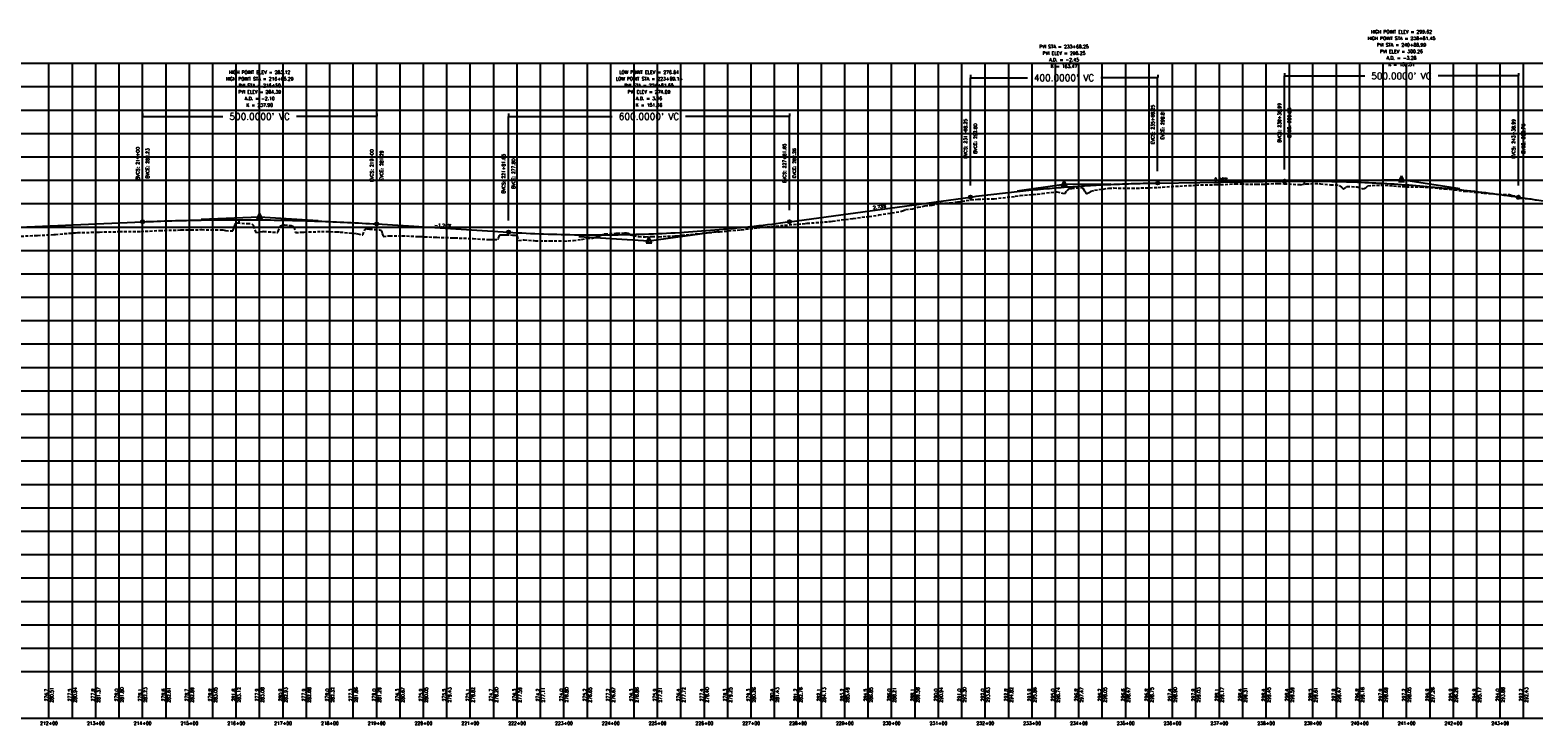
# Model space of a CAD drawing. Extents: x 114466 to 237039, y 16086 to 93345.
# Tile 36 of 81: x 158536 to 161749, y 43038 to 44524. Entities that reach past the tile are written whole.
import ezdxf
from ezdxf.enums import TextEntityAlignment as Align

# ---------------------------------------------------------------- set-up
doc = ezdxf.new("R2010")
doc.units = 0
doc.header["$LTSCALE"] = 50
doc.header["$MEASUREMENT"] = 0
doc.linetypes.add('HIDDEN_050%', pattern=[0.1875, 0.125, -0.0625])
doc.layers.get('0').update_dxf_attribs({"color": 1})
doc.layers.add('_CAB-PROF-TXT', color=31, linetype='HIDDEN_050%', plot=False)
for name, color, linetype in [('STERLING-02-PBASE', 101, 'Continuous'), ('STERLING-02-PEGCT', 101, 'Continuous'), ('STERLING-02-PFGC', 4, 'Continuous'), ('STERLING-02-PFGCT', 3, 'Continuous'), ('STERLING-02-PGRID', 251, 'Continuous')]:
    doc.layers.add(name, color=color, linetype=linetype)
doc.styles.add('L140', font='ROMANSM.shx', dxfattribs={"height": 14})
doc.dimstyles.get("Standard").update_dxf_attribs({"dimtxt": 0.18, "dimasz": 0.18, "dimexe": 0.18, "dimexo": 0.0625, "dimgap": 0.09, "dimtad": 0, "dimtih": 1, "dimtoh": 1, "dimdec": 4, "dimzin": 0, "dimdsep": 46, "dimtxsty": 'Standard', "dimcen": 0.09, "dimadec": 0, "dimazin": 0, "dimtfac": 1, "dimtdec": 4, "dimtofl": 0, "dimtmove": 0, "dimatfit": 3, "dimfxl": 1, "dimtolj": 1, "dimtzin": 0, "dimarcsym": 0})

# ---------------------------------------------------------------- blocks, each defined once
blk = doc.blocks.new('pvi2')
for p, q in [((0, 0.1), (-0.075, -0.05)), ((0.075, -0.05), (0, 0.1)), ((-0.075, -0.05), (0.075, -0.05))]:
    blk.add_line(p, q)
blk.add_circle((0, 0), 0.0125)
at = {"flags": 1}
for tag, p in [('K', (0, -0.005)), ('LENGTH', (0, -0.033))]:
    blk.add_attdef(tag, text='', height=0.01, dxfattribs=at).set_placement(p, align=Align.CENTER)
blk = doc.blocks.new('*D37')
at = {"layer": 'Defpoints', "color": 0}
for p in [(158776.8, 44338.8), (159276.8, 44338.8), (159276.8, 44338.8)]:
    blk.add_point(p, dxfattribs=at)
at = {"layer": 'STERLING-02-PFGCT', "color": 0, "lineweight": -2}
for p, q in [((158776.8, 44345), (158776.8, 44339.5)), ((158777.5, 44338.8), (158948.5, 44338.8)), ((159276.1, 44338.8), (159105.2, 44338.8)), ((159276.8, 44345), (159276.8, 44339.5))]:
    blk.add_line(p, q, dxfattribs=at)
at = {"layer": 'STERLING-02-PFGCT', "color": 0}
for points in [[(158777.5, 44338.9), (158777.5, 44338.7), (158776.8, 44338.8)], [(159276.1, 44338.9), (159276.1, 44338.7), (159276.8, 44338.8)]]:
    blk.add_solid(points, dxfattribs=at)
at = {"layer": 'STERLING-02-PFGCT', "color": 0, "insert": (159026.8, 44338.8), "char_height": 14, "attachment_point": 5, "style": 'L140'}
blk.add_mtext("\\A1;500.0000' VC", dxfattribs=at)
blk = doc.blocks.new('*D38')
at = {"layer": 'Defpoints', "color": 0}
for p in [(159558.5, 44338.9), (160158.5, 44338.9), (160158.5, 44338.9)]:
    blk.add_point(p, dxfattribs=at)
at = {"layer": 'STERLING-02-PFGCT', "color": 0, "lineweight": -2}
for p, q in [((159558.5, 44345.2), (159558.5, 44339.6)), ((159559.2, 44338.9), (159780.1, 44338.9)), ((160157.8, 44338.9), (159936.8, 44338.9)), ((160158.5, 44345.2), (160158.5, 44339.6))]:
    blk.add_line(p, q, dxfattribs=at)
at = {"layer": 'STERLING-02-PFGCT', "color": 0}
for points in [[(159559.2, 44339), (159559.2, 44338.8), (159558.5, 44338.9)], [(160157.8, 44339), (160157.8, 44338.8), (160158.5, 44338.9)]]:
    blk.add_solid(points, dxfattribs=at)
at = {"layer": 'STERLING-02-PFGCT', "color": 0, "insert": (159858.5, 44338.9), "char_height": 14, "attachment_point": 5, "style": 'L140'}
blk.add_mtext("\\A1;600.0000' VC", dxfattribs=at)
blk = doc.blocks.new('*D39')
at = {"layer": 'Defpoints', "color": 0}
for p in [(160545.1, 44421.6), (160945.1, 44421.6), (160945.1, 44421.6)]:
    blk.add_point(p, dxfattribs=at)
at = {"layer": 'STERLING-02-PFGCT', "color": 0, "lineweight": -2}
for p, q in [((160545.1, 44427.9), (160545.1, 44422.4)), ((160945.1, 44427.9), (160945.1, 44422.4)), ((160545.8, 44421.6), (160666.7, 44421.6)), ((160944.3, 44421.6), (160823.4, 44421.6))]:
    blk.add_line(p, q, dxfattribs=at)
at = {"layer": 'STERLING-02-PFGCT', "color": 0}
for points in [[(160545.8, 44421.8), (160545.8, 44421.5), (160545.1, 44421.6)], [(160944.3, 44421.8), (160944.3, 44421.5), (160945.1, 44421.6)]]:
    blk.add_solid(points, dxfattribs=at)
at = {"layer": 'STERLING-02-PFGCT', "color": 0, "insert": (160745.1, 44421.6), "char_height": 14, "attachment_point": 5, "style": 'L140'}
blk.add_mtext("\\A1;400.0000' VC", dxfattribs=at)
blk = doc.blocks.new('*D40')
at = {"layer": 'Defpoints', "color": 0}
for p in [(161215.8, 44425.4), (161715.8, 44425.4), (161715.8, 44425.4)]:
    blk.add_point(p, dxfattribs=at)
at = {"layer": 'STERLING-02-PFGCT', "color": 0, "lineweight": -2}
for p, q in [((161215.8, 44431.7), (161215.8, 44426.1)), ((161715.8, 44431.7), (161715.8, 44426.1)), ((161216.5, 44425.4), (161387.4, 44425.4)), ((161715.1, 44425.4), (161544.2, 44425.4))]:
    blk.add_line(p, q, dxfattribs=at)
at = {"layer": 'STERLING-02-PFGCT', "color": 0}
for points in [[(161216.5, 44425.5), (161216.5, 44425.3), (161215.8, 44425.4)], [(161715.1, 44425.5), (161715.1, 44425.3), (161715.8, 44425.4)]]:
    blk.add_solid(points, dxfattribs=at)
at = {"layer": 'STERLING-02-PFGCT', "color": 0, "insert": (161465.8, 44425.4), "char_height": 14, "attachment_point": 5, "style": 'L140'}
blk.add_mtext("\\A1;500.0000' VC", dxfattribs=at)

msp = doc.modelspace()

# ---------------------------------------------------------------- linework, layer by layer
at = {"layer": '_CAB-PROF-TXT'}
msp.add_lwpolyline([(158507.61444, 44082.75675), (158551.05263, 44084.59386), (158552.5847, 44084.59723), (158587.45441, 44086.66481), (158590.52622, 44086.92149), (158633.41598, 44090.46473), (158637.94289, 44090.57772), (158681.2291, 44091.74926), (158684.95429, 44091.82522), (158726.58353, 44092.84794), (158727.63078, 44092.86094), (158772.93231, 44093.08318), (158773.07865, 44093.0841), (158813.26002, 44095.22075), (158813.79419, 44095.26677), (158858.2682, 44096.34342), (158859.2386, 44096.31851), (158880.20834, 44096.26456), (158901.85224, 44096.99829), (158902.92611, 44097.00021), (158922.7025, 44096.49017), (158945.43451, 44096.8318), (158946.07112, 44096.81059), (158948.09823, 44096.57826), (158954.26387, 44095.19064), (158969.57802, 44094.17653), (158970.37804, 44095.65626), (158972.99984, 44103.48276), (158973.95396, 44107.38442), (158974.46101, 44108.19725), (158974.712, 44108.47169), (158975.52387, 44109.87352), (158976.56336, 44110.28693), (158978.1054, 44111.32798), (158979.17228, 44111.30086), (159000.55127, 44110.10116), (159009.90273, 44109.67139), (159010.13018, 44109.44541), (159012.40406, 44107.43204), (159013.32936, 44105.67647), (159016.92487, 44094.35784), (159018.7761, 44090.76308), (159033.02524, 44092.94751), (159034.68181, 44093.43069), (159035.04835, 44093.35635), (159035.51768, 44093.34113), (159064.84711, 44091.15153), (159065.45127, 44091.41856), (159066.1925, 44092.74924), (159069.57871, 44102.8293), (159069.93777, 44103.15714), (159071.66423, 44104.98251), (159073.97337, 44106.1298), (159075.26098, 44107.04556), (159079.86343, 44106.94924), (159094.23115, 44105.56439), (159095.38925, 44105.36401), (159096.82384, 44105.3211), (159098.38003, 44103.607), (159100.05629, 44102.22421), (159103.49188, 44091.1742), (159117.32782, 44091.30023), (159121.26081, 44091.89086), (159121.45267, 44091.89682), (159122.04331, 44091.88189), (159158.62321, 44092.94946), (159191.20729, 44092.55655), (159198.84311, 44091.87833), (159233.92264, 44088.55577), (159236.51576, 44088.27788), (159245.95344, 44085.55786), (159247.38843, 44085.5677), (159251.54274, 44096.94412), (159253.53057, 44098.97005), (159253.73188, 44099.23687), (159254.51266, 44099.20032), (159256.55624, 44098.42777), (159261.7175, 44097.97498), (159272.04109, 44097.52341), (159282.21357, 44097.25883), (159282.90827, 44096.93209), (159286.88946, 44095.25836), (159286.92715, 44095.24287), (159288.73043, 44088.96437), (159290.60255, 44082.60641), (159290.76282, 44082.51055), (159302.24052, 44083.76276), (159304.56479, 44083.63801), (159331.27397, 44083.97521), (159364.72436, 44082.45638), (159369.43924, 44082.4569), (159400.26048, 44080.7816), (159405.37647, 44080.75263), (159438.93069, 44079.57654), (159443.80435, 44079.42981), (159480.87424, 44077.95865), (159483.08461, 44077.8485), (159517.7236, 44075.84473), (159517.87123, 44075.84228), (159536.29974, 44075.89177), (159536.38753, 44075.92227), (159537.26025, 44078.94044), (159538.90705, 44084.80866), (159538.99103, 44084.88095), (159540.34717, 44085.65989), (159546.52566, 44086.17158), (159553.49057, 44085.89144), (159566.64161, 44085.45588), (159572.48776, 44085.28721), (159575.17787, 44084.72063), (159577.09479, 44083.85622), (159579.60869, 44074.17781), (159579.65097, 44074.08886), (159591.30468, 44075.29529), (159591.75979, 44075.01909), (159612.14985, 44073.4785), (159615.755, 44073.41063), (159646.78236, 44073.38977), (159655.70199, 44073.27467), (159677.79943, 44072.7255), (159685.49079, 44073.1133), (159696.93477, 44073.96851), (159714.56746, 44076.26877), (159726.54178, 44078.67205), (159737.76475, 44078.77902), (159752.57129, 44083.46784), (159754.54706, 44084.23203), (159756.10408, 44084.8871), (159762.51979, 44088.01186), (159764.45367, 44088.08893), (159784.93026, 44089.06518), (159788.22289, 44089.13762), (159790.38392, 44089.34762), (159806.18956, 44090.1222), (159808.31078, 44090.21788), (159809.94409, 44089.97375), (159813.43228, 44089.38604), (159818.81965, 44085.85547), (159825.22667, 44084.72352), (159836.46505, 44082.10561), (159851.16945, 44081.72381), (159864.80101, 44082.45928), (159879.42807, 44081.95683), (159914.62652, 44083.76941), (159919.46913, 44083.90865), (159961.69893, 44088.33069), (159962.04564, 44088.35122), (159986.26273, 44090.57103), (160009.20995, 44092.63814), (160009.42195, 44092.65244), (160054.86048, 44096.78161), (160055.32387, 44096.81277), (160101.50469, 44102.27508), (160101.72838, 44102.30024), (160148.11228, 44106.42361), (160148.26632, 44106.37694), (160148.35506, 44106.33768), (160193.46789, 44110.21969), (160193.54887, 44110.23453), (160196.08169, 44110.53417), (160242.2703, 44114.24255), (160246.49669, 44114.73823), (160250.3482, 44115.23005), (160294.53999, 44121.08939), (160328.62724, 44125.2314), (160347.84749, 44128.02252), (160349.11108, 44128.34163), (160395.46294, 44135.59891), (160400.27857, 44137.20548), (160406.30862, 44139.82284), (160421.78147, 44141.31292), (160432.82446, 44144.77465), (160447.54337, 44147.94505), (160463.2254, 44149.2709), (160480.45159, 44153.59987), (160502.16503, 44154.33866), (160517.40011, 44156.58461), (160545.87696, 44160.36141), (160561.10464, 44162.21227), (160595.49148, 44163.10153), (160604.7711, 44164.12079), (160640.92771, 44168.2765), (160651.25131, 44169.94638), (160687.91111, 44172.97962), (160698.14901, 44174.47459), (160729.67969, 44178.01053), (160741.7547, 44175.08505), (160747.25126, 44174.06311), (160750.70141, 44179.90135), (160752.33485, 44181.12254), (160753.39456, 44182.04938), (160755.15842, 44184.60739), (160756.46786, 44184.81417), (160761.45916, 44185.13266), (160782.79396, 44187.20451), (160784.01224, 44187.16491), (160785.22138, 44185.29502), (160789.61889, 44179.16665), (160789.63374, 44179.10947), (160789.65452, 44179.09382), (160792.81632, 44172.6035), (160797.15394, 44175.56513), (160802.58018, 44178.94947), (160810.28048, 44181.15934), (160840.90428, 44185.51113), (160851.56863, 44186.05666), (160890.0739, 44185.62604), (160899.75264, 44185.83169), (160937.34499, 44186.85694), (160945.66001, 44186.9407), (160983.10802, 44190.00983), (160992.09556, 44190.20639), (161026.88423, 44192.05554), (161036.9392, 44192.6344), (161069.84792, 44193.21484), (161079.68574, 44193.24001), (161110.93872, 44195.11843), (161123.35278, 44194.73492), (161156.76861, 44193.8535), (161167.88597, 44194.13365), (161202.95444, 44195.7614), (161215.56752, 44195.24042), (161250.24158, 44193.10461), (161262.2994, 44194.77863), (161289.06627, 44195.62964), (161292.62579, 44195.09294), (161314.55946, 44192.82577), (161324.46805, 44192.6502), (161332.9569, 44191.42074), (161337.68396, 44188.08396), (161341.93141, 44183.29124), (161347.89959, 44187.77357), (161349.14284, 44188.97186), (161349.6526, 44189.48572), (161368.30004, 44188.51438), (161371.35837, 44188.37351), (161371.50698, 44188.33408), (161384.27865, 44184.14006), (161390.43783, 44186.92359), (161393.87152, 44190.541), (161412.60298, 44191.93776), (161422.17394, 44192.00712), (161431.15348, 44191.94157), (161448.90454, 44190.53525), (161476.26081, 44188.71406), (161507.07206, 44188.662), (161527.62567, 44186.85957), (161558.14346, 44184.21751), (161578.87386, 44181.89375), (161601.83462, 44178.99), (161625.82897, 44176.99244), (161642.19261, 44175.15575), (161655.30441, 44174.37791), (161684.28183, 44172.08917), (161696.55364, 44172.36551), (161702.33403, 44170.21829), (161710.08767, 44168.79566), (161713.34573, 44161.95461), (161713.82265, 44162.55905), (161717.06556, 44163.77246), (161717.40658, 44164.12141), (161720.77142, 44163.9542), (161742.50451, 44162.64793), (161753.67906, 44160.40115)], dxfattribs=at)
at = {"layer": 'STERLING-02-PBASE'}
for p, q in [((137707.49632, 43152.61298), (194964.92056, 43152.61298)), ((158576.81245, 43052.61298), (158576.81245, 43152.61298)), ((158626.81245, 43052.61298), (158626.81245, 43152.61298)), ((158676.81245, 43052.61298), (158676.81245, 43152.61298)), ((158726.81245, 43052.61298), (158726.81245, 43152.61298)), ((158776.81245, 43052.61298), (158776.81245, 43152.61298)), ((158826.81245, 43052.61298), (158826.81245, 43152.61298)), ((158876.81245, 43052.61298), (158876.81245, 43152.61298)), ((158926.81245, 43052.61298), (158926.81245, 43152.61298)), ((158976.81245, 43052.61298), (158976.81245, 43152.61298)), ((159026.81245, 43052.61298), (159026.81245, 43152.61298)), ((159076.81245, 43052.61298), (159076.81245, 43152.61298)), ((159126.81245, 43052.61298), (159126.81245, 43152.61298)), ((159176.81245, 43052.61298), (159176.81245, 43152.61298)), ((159226.81245, 43052.61298), (159226.81245, 43152.61298)), ((159276.81245, 43052.61298), (159276.81245, 43152.61298)), ((159326.81245, 43052.61298), (159326.81245, 43152.61298)), ((159376.81245, 43052.61298), (159376.81245, 43152.61298)), ((159426.81245, 43052.61298), (159426.81245, 43152.61298)), ((159476.81245, 43052.61298), (159476.81245, 43152.61298)), ((159526.81245, 43052.61298), (159526.81245, 43152.61298)), ((159576.81245, 43052.61298), (159576.81245, 43152.61298)), ((159626.81245, 43052.61298), (159626.81245, 43152.61298)), ((159676.81245, 43052.61298), (159676.81245, 43152.61298)), ((159726.81245, 43052.61298), (159726.81245, 43152.61298)), ((159776.81245, 43052.61298), (159776.81245, 43152.61298)), ((159826.81245, 43052.61298), (159826.81245, 43152.61298)), ((159876.81245, 43052.61298), (159876.81245, 43152.61298)), ((159926.81245, 43052.61298), (159926.81245, 43152.61298)), ((159976.81245, 43052.61298), (159976.81245, 43152.61298)), ((160026.81245, 43052.61298), (160026.81245, 43152.61298)), ((160076.81245, 43052.61298), (160076.81245, 43152.61298)), ((160126.81245, 43052.61298), (160126.81245, 43152.61298)), ((160176.81245, 43052.61298), (160176.81245, 43152.61298)), ((160226.81245, 43052.61298), (160226.81245, 43152.61298)), ((160276.81245, 43052.61298), (160276.81245, 43152.61298)), ((160326.81245, 43052.61298), (160326.81245, 43152.61298)), ((160376.81245, 43052.61298), (160376.81245, 43152.61298)), ((160426.81245, 43052.61298), (160426.81245, 43152.61298)), ((160476.81245, 43052.61298), (160476.81245, 43152.61298)), ((160526.81245, 43052.61298), (160526.81245, 43152.61298)), ((160576.81245, 43052.61298), (160576.81245, 43152.61298)), ((160626.81245, 43052.61298), (160626.81245, 43152.61298)), ((160676.81245, 43052.61298), (160676.81245, 43152.61298)), ((160726.81245, 43052.61298), (160726.81245, 43152.61298)), ((160776.81245, 43052.61298), (160776.81245, 43152.61298)), ((160826.81245, 43052.61298), (160826.81245, 43152.61298)), ((160876.81245, 43052.61298), (160876.81245, 43152.61298)), ((160926.81245, 43052.61298), (160926.81245, 43152.61298)), ((160976.81245, 43052.61298), (160976.81245, 43152.61298)), ((161026.81245, 43052.61298), (161026.81245, 43152.61298)), ((161076.81245, 43052.61298), (161076.81245, 43152.61298)), ((161126.81245, 43052.61298), (161126.81245, 43152.61298)), ((161176.81245, 43052.61298), (161176.81245, 43152.61298)), ((161226.81245, 43052.61298), (161226.81245, 43152.61298)), ((161276.81245, 43052.61298), (161276.81245, 43152.61298)), ((161326.81245, 43052.61298), (161326.81245, 43152.61298)), ((161376.81245, 43052.61298), (161376.81245, 43152.61298)), ((161426.81245, 43052.61298), (161426.81245, 43152.61298)), ((161476.81245, 43052.61298), (161476.81245, 43152.61298)), ((161526.81245, 43052.61298), (161526.81245, 43152.61298)), ((161576.81245, 43052.61298), (161576.81245, 43152.61298)), ((161626.81245, 43052.61298), (161626.81245, 43152.61298)), ((161676.81245, 43052.61298), (161676.81245, 43152.61298)), ((161726.81245, 43052.61298), (161726.81245, 43152.61298)), ((137707.49632, 43052.61298), (194964.92056, 43052.61298))]:
    msp.add_line(p, q, dxfattribs=at)
at = {"layer": 'STERLING-02-PFGC'}
for p, q in [((161340.80304, 44202.15508), (161465.80304, 44203.89495)), ((161465.80304, 44203.89495), (161590.80304, 44185.14495)), ((160645.05784, 44180.23649), (160745.05784, 44193.86295)), ((160745.05784, 44193.86295), (160845.05784, 44195.25484)), ((160945.05784, 44196.64673), (161215.80304, 44200.41522)), ((160158.46066, 44113.93054), (160545.05784, 44166.61003)), ((161715.80304, 44166.39495), (162105.34322, 44107.96392)), ((157569.96994, 44061.70605), (158776.81245, 44113.77585)), ((158901.81245, 44119.16904), (159026.81245, 44124.56222)), ((159026.81245, 44124.56222), (159151.81245, 44116.81991)), ((159276.81245, 44109.07759), (159558.46066, 44091.63272)), ((159708.46066, 44082.34194), (159858.46066, 44073.05116)), ((159858.46066, 44073.05116), (160008.46066, 44093.49085))]:
    msp.add_line(p, q, dxfattribs=at)
for points in [[(160545.05784, 44166.61003), (160551.30784, 44167.45571), (160557.55784, 44168.28945), (160563.80784, 44169.11123), (160570.05784, 44169.92107), (160576.30784, 44170.71895), (160582.55784, 44171.50489), (160588.80784, 44172.27889), (160595.05784, 44173.04093), (160601.30784, 44173.79103), (160607.55784, 44174.52918), (160613.80784, 44175.25538), (160620.05784, 44175.96963), (160626.30784, 44176.67194), (160632.55784, 44177.3623), (160638.80784, 44178.04071), (160645.05784, 44178.70717), (160651.30784, 44179.36168), (160657.55784, 44180.00425), (160663.80784, 44180.63487), (160670.05784, 44181.25354), (160676.30784, 44181.86026), (160682.55784, 44182.45504), (160688.80784, 44183.03787), (160695.05784, 44183.60875), (160701.30784, 44184.16768), (160707.55784, 44184.71466), (160713.80784, 44185.2497), (160720.05784, 44185.77279), (160726.30784, 44186.28393), (160732.55784, 44186.78312), (160738.80784, 44187.27037), (160745.05784, 44187.74567), (160751.30784, 44188.20902), (160757.55784, 44188.66042), (160763.80784, 44189.09987), (160770.05784, 44189.52738), (160776.30784, 44189.94293), (160782.55784, 44190.34655), (160788.80784, 44190.73821), (160795.05784, 44191.11792), (160801.30784, 44191.48569), (160807.55784, 44191.84151), (160813.80784, 44192.18538), (160820.05784, 44192.5173), (160826.30784, 44192.83728), (160832.55784, 44193.14531), (160838.80784, 44193.44139), (160845.05784, 44193.72552), (160851.30784, 44193.9977), (160857.55784, 44194.25794), (160863.80784, 44194.50623), (160870.05784, 44194.74257), (160876.30784, 44194.96696), (160882.55784, 44195.17941), (160888.80784, 44195.37991), (160895.05784, 44195.56846), (160901.30784, 44195.74506), (160907.55784, 44195.90971), (160913.80784, 44196.06242), (160920.05784, 44196.20318), (160926.30784, 44196.33199), (160932.55784, 44196.44885), (160938.80784, 44196.55377), (160945.05784, 44196.64673)], [(161215.80304, 44200.41522), (161223.61554, 44200.51395), (161231.42804, 44200.59268), (161239.24054, 44200.6514), (161247.05304, 44200.6901), (161254.86554, 44200.7088), (161262.67804, 44200.70749), (161270.49054, 44200.68617), (161278.30304, 44200.64484), (161286.11554, 44200.5835), (161293.92804, 44200.50215), (161301.74054, 44200.40079), (161309.55304, 44200.27942), (161317.36554, 44200.13804), (161325.17804, 44199.97665), (161332.99054, 44199.79526), (161340.80304, 44199.59385), (161348.61554, 44199.37243), (161356.42804, 44199.131), (161364.24054, 44198.86957), (161372.05304, 44198.58812), (161379.86554, 44198.28666), (161387.67804, 44197.9652), (161395.49054, 44197.62372), (161403.30304, 44197.26224), (161411.11554, 44196.88074), (161418.92804, 44196.47924), (161426.74054, 44196.05773), (161434.55304, 44195.6162), (161442.36554, 44195.15467), (161450.17804, 44194.67313), (161457.99054, 44194.17158), (161465.80304, 44193.65001), (161473.61554, 44193.10844), (161481.42804, 44192.54686), (161489.24054, 44191.96527), (161497.05304, 44191.36367), (161504.86554, 44190.74206), (161512.67804, 44190.10044), (161520.49054, 44189.43881), (161528.30304, 44188.75717), (161536.11554, 44188.05552), (161543.92804, 44187.33387), (161551.74054, 44186.5922), (161559.55304, 44185.83052), (161567.36554, 44185.04883), (161575.17804, 44184.24714), (161582.99054, 44183.42543), (161590.80304, 44182.58371), (161598.61554, 44181.72199), (161606.42804, 44180.84025), (161614.24054, 44179.93851), (161622.05304, 44179.01675), (161629.86554, 44178.07499), (161637.67804, 44177.11322), (161645.49054, 44176.13143), (161653.30304, 44175.12964), (161661.11554, 44174.10784), (161668.92804, 44173.06602), (161676.74054, 44172.0042), (161684.55304, 44170.92237), (161692.36554, 44169.82053), (161700.17804, 44168.69868), (161707.99054, 44167.55682), (161715.80304, 44166.39495)], [(158776.81245, 44113.77585), (158784.62495, 44114.10651), (158792.43745, 44114.42435), (158800.24995, 44114.72935), (158808.06245, 44115.02153), (158815.87495, 44115.30088), (158823.68745, 44115.5674), (158831.49995, 44115.82109), (158839.31245, 44116.06196), (158847.12495, 44116.29), (158854.93745, 44116.50521), (158862.74995, 44116.7076), (158870.56245, 44116.89715), (158878.37495, 44117.07388), (158886.18745, 44117.23778), (158893.99995, 44117.38885), (158901.81245, 44117.5271), (158909.62495, 44117.65252), (158917.43745, 44117.76511), (158925.24995, 44117.86487), (158933.06245, 44117.95181), (158940.87495, 44118.02591), (158948.68745, 44118.08719), (158956.49995, 44118.13565), (158964.31245, 44118.17127), (158972.12495, 44118.19407), (158979.93745, 44118.20404), (158987.74995, 44118.20118), (158995.56245, 44118.18549), (159003.37495, 44118.15698), (159011.18745, 44118.11564), (159018.99995, 44118.06147), (159026.81245, 44117.99447), (159034.62495, 44117.91465), (159042.43745, 44117.822), (159050.24995, 44117.71652), (159058.06245, 44117.59821), (159065.87495, 44117.46708), (159073.68745, 44117.32311), (159081.49995, 44117.16632), (159089.31245, 44116.99671), (159097.12495, 44116.81426), (159104.93745, 44116.61899), (159112.74995, 44116.41089), (159120.56245, 44116.18996), (159128.37495, 44115.9562), (159136.18745, 44115.70962), (159143.99995, 44115.45021), (159151.81245, 44115.17797), (159159.62495, 44114.8929), (159167.43745, 44114.59501), (159175.24995, 44114.28429), (159183.06245, 44113.96074), (159190.87495, 44113.62436), (159198.68745, 44113.27516), (159206.49995, 44112.91313), (159214.31245, 44112.53827), (159222.12495, 44112.15058), (159229.93745, 44111.75006), (159237.74995, 44111.33672), (159245.56245, 44110.91055), (159253.37495, 44110.47155), (159261.18745, 44110.01973), (159268.99995, 44109.55507), (159276.81245, 44109.07759)], [(159558.46066, 44091.63272), (159567.83566, 44091.06656), (159577.21066, 44090.52944), (159586.58566, 44090.02135), (159595.96066, 44089.54229), (159605.33566, 44089.09227), (159614.71066, 44088.67128), (159624.08566, 44088.27933), (159633.46066, 44087.91641), (159642.83566, 44087.58252), (159652.21066, 44087.27767), (159661.58566, 44087.00185), (159670.96066, 44086.75506), (159680.33566, 44086.53731), (159689.71066, 44086.34859), (159699.08566, 44086.1889), (159708.46066, 44086.05825), (159717.83566, 44085.95663), (159727.21066, 44085.88405), (159736.58566, 44085.8405), (159745.96066, 44085.82598), (159755.33566, 44085.8405), (159764.71066, 44085.88405), (159774.08566, 44085.95663), (159783.46066, 44086.05825), (159792.83566, 44086.1889), (159802.21066, 44086.34858), (159811.58566, 44086.5373), (159820.96066, 44086.75505), (159830.33566, 44087.00184), (159839.71066, 44087.27766), (159849.08566, 44087.58251), (159858.46066, 44087.9164), (159867.83566, 44088.27932), (159877.21066, 44088.67127), (159886.58566, 44089.09226), (159895.96066, 44089.54228), (159905.33566, 44090.02133), (159914.71066, 44090.52942), (159924.08566, 44091.06654), (159933.46066, 44091.6327), (159942.83566, 44092.22789), (159952.21066, 44092.85211), (159961.58566, 44093.50537), (159970.96066, 44094.18766), (159980.33566, 44094.89898), (159989.71066, 44095.63934), (159999.08566, 44096.40873), (160008.46066, 44097.20716), (160017.83566, 44098.03462), (160027.21066, 44098.89111), (160036.58566, 44099.77664), (160045.96066, 44100.6912), (160055.33566, 44101.63479), (160064.71066, 44102.60742), (160074.08566, 44103.60908), (160083.46066, 44104.63977), (160092.83566, 44105.6995), (160102.21066, 44106.78826), (160111.58566, 44107.90605), (160120.96066, 44109.05288), (160130.33566, 44110.22875), (160139.71066, 44111.43364), (160149.08566, 44112.66757), (160158.46066, 44113.93054)]]:
    msp.add_lwpolyline(points, dxfattribs=at)
at = {"layer": 'STERLING-02-PFGCT'}
for p, q in [((160545.05784, 44191.61003), (160545.05784, 44421.64673)), ((160945.05784, 44221.64673), (160945.05784, 44421.64673)), ((161215.80304, 44225.41522), (161215.80304, 44425.41522)), ((161715.80304, 44191.39495), (161715.80304, 44425.41522)), ((158776.81245, 44138.77585), (158776.81245, 44338.77585)), ((159276.81245, 44134.07759), (159276.81245, 44338.77585)), ((159558.46066, 44116.63272), (159558.46066, 44338.93054)), ((160158.46066, 44138.93054), (160158.46066, 44338.93054)), ((161258.25977, 44200.71069), (161258.25977, 44193.71069)), ((158982.10288, 44118.20453), (158982.10288, 44111.20453)), ((159745.96082, 44085.82598), (159745.96082, 44078.82598))]:
    msp.add_line(p, q, dxfattribs=at)
for centre in [(161215.80304, 44200.41522), (160545.05784, 44166.61003), (160945.05784, 44196.64673), (161715.80304, 44166.39495), (158776.81245, 44113.77585), (159276.81245, 44109.07759), (160158.46066, 44113.93054), (159558.46066, 44091.63272)]:
    msp.add_circle(centre, 3.5, dxfattribs=at)
at = {"layer": 'STERLING-02-PGRID'}
for p, q in [((137707.49632, 44452.61298), (194964.92056, 44452.61298)), ((158576.81245, 43152.61298), (158576.81245, 44452.61298)), ((158626.81245, 43152.61298), (158626.81245, 44452.61298)), ((158676.81245, 43152.61298), (158676.81245, 44452.61298)), ((158726.81245, 43152.61298), (158726.81245, 44452.61298)), ((158776.81245, 43152.61298), (158776.81245, 44452.61298)), ((158826.81245, 43152.61298), (158826.81245, 44452.61298)), ((158876.81245, 43152.61298), (158876.81245, 44452.61298)), ((158926.81245, 43152.61298), (158926.81245, 44452.61298)), ((158976.81245, 43152.61298), (158976.81245, 44452.61298)), ((159026.81245, 43152.61298), (159026.81245, 44452.61298)), ((159076.81245, 43152.61298), (159076.81245, 44452.61298)), ((159126.81245, 43152.61298), (159126.81245, 44452.61298)), ((159176.81245, 43152.61298), (159176.81245, 44452.61298)), ((159226.81245, 43152.61298), (159226.81245, 44452.61298)), ((159276.81245, 43152.61298), (159276.81245, 44452.61298)), ((159326.81245, 43152.61298), (159326.81245, 44452.61298)), ((159376.81245, 43152.61298), (159376.81245, 44452.61298)), ((159426.81245, 43152.61298), (159426.81245, 44452.61298)), ((159476.81245, 43152.61298), (159476.81245, 44452.61298)), ((159526.81245, 43152.61298), (159526.81245, 44452.61298)), ((159576.81245, 43152.61298), (159576.81245, 44452.61298)), ((159626.81245, 43152.61298), (159626.81245, 44452.61298)), ((159676.81245, 43152.61298), (159676.81245, 44452.61298)), ((159726.81245, 43152.61298), (159726.81245, 44452.61298)), ((159776.81245, 43152.61298), (159776.81245, 44452.61298)), ((159826.81245, 43152.61298), (159826.81245, 44452.61298)), ((159876.81245, 43152.61298), (159876.81245, 44452.61298)), ((159926.81245, 43152.61298), (159926.81245, 44452.61298)), ((159976.81245, 43152.61298), (159976.81245, 44452.61298)), ((160026.81245, 43152.61298), (160026.81245, 44452.61298)), ((160076.81245, 43152.61298), (160076.81245, 44452.61298)), ((160126.81245, 43152.61298), (160126.81245, 44452.61298)), ((160176.81245, 43152.61298), (160176.81245, 44452.61298)), ((160226.81245, 43152.61298), (160226.81245, 44452.61298)), ((160276.81245, 43152.61298), (160276.81245, 44452.61298)), ((160326.81245, 43152.61298), (160326.81245, 44452.61298)), ((160376.81245, 43152.61298), (160376.81245, 44452.61298)), ((160426.81245, 43152.61298), (160426.81245, 44452.61298)), ((160476.81245, 43152.61298), (160476.81245, 44452.61298)), ((160526.81245, 43152.61298), (160526.81245, 44452.61298)), ((160576.81245, 43152.61298), (160576.81245, 44452.61298)), ((160626.81245, 43152.61298), (160626.81245, 44452.61298)), ((160676.81245, 43152.61298), (160676.81245, 44452.61298)), ((160726.81245, 43152.61298), (160726.81245, 44452.61298)), ((160776.81245, 43152.61298), (160776.81245, 44452.61298)), ((160826.81245, 43152.61298), (160826.81245, 44452.61298)), ((160876.81245, 43152.61298), (160876.81245, 44452.61298)), ((160926.81245, 43152.61298), (160926.81245, 44452.61298)), ((160976.81245, 43152.61298), (160976.81245, 44452.61298)), ((161026.81245, 43152.61298), (161026.81245, 44452.61298)), ((161076.81245, 43152.61298), (161076.81245, 44452.61298)), ((161126.81245, 43152.61298), (161126.81245, 44452.61298)), ((161176.81245, 43152.61298), (161176.81245, 44452.61298)), ((161226.81245, 43152.61298), (161226.81245, 44452.61298)), ((161276.81245, 43152.61298), (161276.81245, 44452.61298)), ((161326.81245, 43152.61298), (161326.81245, 44452.61298)), ((161376.81245, 43152.61298), (161376.81245, 44452.61298)), ((161426.81245, 43152.61298), (161426.81245, 44452.61298)), ((161476.81245, 43152.61298), (161476.81245, 44452.61298)), ((161526.81245, 43152.61298), (161526.81245, 44452.61298)), ((161576.81245, 43152.61298), (161576.81245, 44452.61298)), ((161626.81245, 43152.61298), (161626.81245, 44452.61298)), ((161676.81245, 43152.61298), (161676.81245, 44452.61298)), ((161726.81245, 43152.61298), (161726.81245, 44452.61298)), ((137707.49632, 44402.61298), (194964.92056, 44402.61298)), ((137707.49632, 44352.61298), (194964.92056, 44352.61298)), ((137707.49632, 44302.61298), (194964.92056, 44302.61298)), ((137707.49632, 44252.61298), (194964.92056, 44252.61298)), ((137707.49632, 44202.61298), (194964.92056, 44202.61298)), ((137707.49632, 44152.61298), (194964.92056, 44152.61298)), ((137707.49632, 44102.61298), (194964.92056, 44102.61298)), ((137707.49632, 44052.61298), (194964.92056, 44052.61298)), ((137707.49632, 44002.61298), (194964.92056, 44002.61298)), ((137707.49632, 43952.61298), (194964.92056, 43952.61298)), ((137707.49632, 43902.61298), (194964.92056, 43902.61298)), ((137707.49632, 43852.61298), (194964.92056, 43852.61298)), ((137707.49632, 43802.61298), (194964.92056, 43802.61298)), ((137707.49632, 43752.61298), (194964.92056, 43752.61298)), ((137707.49632, 43702.61298), (194964.92056, 43702.61298)), ((137707.49632, 43652.61298), (194964.92056, 43652.61298)), ((137707.49632, 43602.61298), (194964.92056, 43602.61298)), ((137707.49632, 43552.61298), (194964.92056, 43552.61298)), ((137707.49632, 43502.61298), (194964.92056, 43502.61298)), ((137707.49632, 43452.61298), (194964.92056, 43452.61298)), ((137707.49632, 43402.61298), (194964.92056, 43402.61298)), ((137707.49632, 43352.61298), (194964.92056, 43352.61298)), ((137707.49632, 43302.61298), (194964.92056, 43302.61298)), ((137707.49632, 43252.61298), (194964.92056, 43252.61298)), ((137707.49632, 43202.61298), (194964.92056, 43202.61298))]:
    msp.add_line(p, q, dxfattribs=at)

# ---------------------------------------------------------------- block references
at = {"layer": 'STERLING-02-PFGC', "xscale": 84.03361344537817, "yscale": 84.03361344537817, "zscale": 84.03361344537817}
for p in [(160745.05784, 44193.86295), (161465.80304, 44203.89495), (159026.81245, 44124.56222), (159858.46066, 44073.05116)]:
    msp.add_blockref('pvi2', p, dxfattribs=at)

# ---------------------------------------------------------------- texts
at = {"layer": 'STERLING-02-PEGCT', "style": 'L140'}
for s, p in [('276.7', (158576.81245, 43102.61298)), ('277.5', (158626.81245, 43102.61298)), ('277.8', (158676.81245, 43102.61298)), ('278.0', (158726.81245, 43102.61298)), ('278.1', (158776.81245, 43102.61298)), ('278.6', (158826.81245, 43102.61298)), ('278.7', (158876.81245, 43102.61298)), ('278.8', (158926.81245, 43102.61298)), ('281.6', (158976.81245, 43102.61298)), ('277.9', (159026.81245, 43102.61298)), ('280.9', (159076.81245, 43102.61298)), ('277.9', (159126.81245, 43102.61298)), ('278.0', (159176.81245, 43102.61298)), ('277.3', (159226.81245, 43102.61298)), ('279.0', (159276.81245, 43102.61298)), ('276.3', (159326.81245, 43102.61298)), ('275.9', (159376.81245, 43102.61298)), ('275.5', (159426.81245, 43102.61298)), ('275.1', (159476.81245, 43102.61298)), ('274.7', (159526.81245, 43102.61298)), ('276.3', (159576.81245, 43102.61298)), ('274.2', (159626.81245, 43102.61298)), ('274.0', (159676.81245, 43102.61298)), ('275.2', (159726.81245, 43102.61298)), ('277.2', (159776.81245, 43102.61298)), ('276.3', (159826.81245, 43102.61298)), ('275.9', (159876.81245, 43102.61298)), ('276.4', (159926.81245, 43102.61298)), ('277.4', (159976.81245, 43102.61298)), ('278.3', (160026.81245, 43102.61298)), ('279.3', (160076.81245, 43102.61298)), ('280.4', (160126.81245, 43102.61298)), ('281.2', (160176.81245, 43102.61298)), ('282.1', (160226.81245, 43102.61298)), ('283.2', (160276.81245, 43102.61298)), ('284.5', (160326.81245, 43102.61298)), ('286.0', (160376.81245, 43102.61298)), ('288.1', (160426.81245, 43102.61298)), ('290.0', (160476.81245, 43102.61298)), ('291.0', (160526.81245, 43102.61298)), ('292.0', (160576.81245, 43102.61298)), ('292.8', (160626.81245, 43102.61298)), ('293.9', (160676.81245, 43102.61298)), ('295.0', (160726.81245, 43102.61298)), ('296.8', (160776.81245, 43102.61298)), ('296.2', (160826.81245, 43102.61298)), ('296.6', (160876.81245, 43102.61298)), ('296.8', (160926.81245, 43102.61298)), ('297.4', (160976.81245, 43102.61298)), ('297.9', (161026.81245, 43102.61298)), ('298.1', (161076.81245, 43102.61298)), ('298.4', (161126.81245, 43102.61298)), ('298.4', (161176.81245, 43102.61298)), ('298.4', (161226.81245, 43102.61298)), ('298.5', (161276.81245, 43102.61298)), ('297.9', (161326.81245, 43102.61298)), ('296.8', (161376.81245, 43102.61298)), ('297.9', (161426.81245, 43102.61298)), ('297.2', (161476.81245, 43102.61298)), ('296.9', (161526.81245, 43102.61298)), ('295.9', (161576.81245, 43102.61298)), ('294.9', (161626.81245, 43102.61298)), ('294.0', (161676.81245, 43102.61298)), ('292.2', (161726.81245, 43102.61298))]:
    msp.add_text(s, height=7, rotation=90, dxfattribs=at).set_placement(p, align=Align.BOTTOM_CENTER)
for s, p in [('212+00', (158576.81245, 43042.11298)), ('213+00', (158676.81245, 43042.11298)), ('214+00', (158776.81245, 43042.11298)), ('215+00', (158876.81245, 43042.11298)), ('216+00', (158976.81245, 43042.11298)), ('217+00', (159076.81245, 43042.11298)), ('218+00', (159176.81245, 43042.11298)), ('219+00', (159276.81245, 43042.11298)), ('220+00', (159376.81245, 43042.11298)), ('221+00', (159476.81245, 43042.11298)), ('222+00', (159576.81245, 43042.11298)), ('223+00', (159676.81245, 43042.11298)), ('224+00', (159776.81245, 43042.11298)), ('225+00', (159876.81245, 43042.11298)), ('226+00', (159976.81245, 43042.11298)), ('227+00', (160076.81245, 43042.11298)), ('228+00', (160176.81245, 43042.11298)), ('229+00', (160276.81245, 43042.11298)), ('230+00', (160376.81245, 43042.11298)), ('231+00', (160476.81245, 43042.11298)), ('232+00', (160576.81245, 43042.11298)), ('233+00', (160676.81245, 43042.11298)), ('234+00', (160776.81245, 43042.11298)), ('235+00', (160876.81245, 43042.11298)), ('236+00', (160976.81245, 43042.11298)), ('237+00', (161076.81245, 43042.11298)), ('238+00', (161176.81245, 43042.11298)), ('239+00', (161276.81245, 43042.11298)), ('240+00', (161376.81245, 43042.11298)), ('241+00', (161476.81245, 43042.11298)), ('242+00', (161576.81245, 43042.11298)), ('243+00', (161676.81245, 43042.11298))]:
    msp.add_text(s, height=7, dxfattribs=at).set_placement(p, align=Align.MIDDLE_CENTER)
at = {"layer": 'STERLING-02-PFGCT', "style": 'L140'}
for s, p in [('HIGH POINT ELEV = 299.62', (161465.80304, 44516.41522)), ('PVI STA = 233+68.25', (160745.05784, 44484.64673)), ('HIGH POINT STA = 238+81.45', (161465.80304, 44502.41522)), ('PVI STA = 240+88.99', (161465.80304, 44488.41522)), ('PVI ELEV = 298.25', (160745.05784, 44470.64673)), ('A.D. = -2.45', (160745.05784, 44456.64673)), ('PVI ELEV = 300.26', (161465.80304, 44474.41522)), ('A.D. = -3.28', (161465.80304, 44460.41522)), ('HIGH POINT ELEV = 283.12', (159026.81245, 44429.77585)), ('LOW POINT ELEV = 276.64', (159858.46066, 44429.93054)), ('K = 163.47', (160745.05784, 44442.64673)), ('K = 152.51', (161465.80304, 44446.41522)), ('HIGH POINT STA = 216+05.29', (159026.81245, 44415.77585)), ('PVI ELEV = 284.39', (159026.81245, 44387.77585)), ('PVI STA = 216+50', (159026.81245, 44401.77585)), ('LOW POINT STA = 223+69.15', (159858.46066, 44415.93054)), ('PVI STA = 224+81.65', (159858.46066, 44401.93054)), ('PVI ELEV = 274.09', (159858.46066, 44387.93054)), ('A.D. = -2.10', (159026.81245, 44373.77585)), ('K = 237.90', (159026.81245, 44359.77585)), ('A.D. = 3.96', (159858.46066, 44373.93054)), ('K = 151.36', (159858.46066, 44359.93054))]:
    msp.add_text(s, height=7, dxfattribs=at).set_placement(p, align=Align.CENTER)
for s, p in [('EVCS: 235+68.25', (160938.05784, 44321.64673)), ('BVCS: 238+38.99', (161208.80304, 44325.41522)), ('BVCS: 231+68.25', (160538.05784, 44291.61003)), ('EVCS: 243+38.99', (161708.80304, 44291.39495)), ('BVCS: 214+00', (158769.81245, 44238.77585)), ('EVCS: 227+81.65', (160151.46066, 44238.93054)), ('EVCS: 219+00', (159269.81245, 44234.07759)), ('BVCS: 221+81.65', (159551.46066, 44216.63272))]:
    msp.add_text(s, height=7, rotation=90, dxfattribs=at).set_placement(p, align=Align.CENTER)
for s, p in [('EVCE: 298.81', (160952.05784, 44321.64673)), ('BVCE: 299.56', (161222.80304, 44325.41522)), ('BVCE: 292.80', (160552.05784, 44291.61003)), ('EVCE: 292.76', (161722.80304, 44291.39495)), ('BVCE: 282.23', (158783.81245, 44238.77585)), ('EVCE: 282.26', (160165.46066, 44238.93054)), ('EVCE: 281.29', (159283.81245, 44234.07759)), ('BVCE: 277.80', (159565.46066, 44216.63272)), ('280.51', (158579.14578, 43102.61298)), ('280.94', (158629.14578, 43102.61298)), ('281.37', (158679.14578, 43102.61298)), ('281.80', (158729.14578, 43102.61298)), ('282.23', (158779.14578, 43102.61298)), ('282.23', (158779.14578, 43102.61298)), ('282.61', (158829.14578, 43102.61298)), ('282.89', (158879.14578, 43102.61298)), ('283.05', (158929.14578, 43102.61298)), ('283.12', (158979.14578, 43102.61298)), ('283.08', (159029.14578, 43102.61298)), ('282.93', (159079.14578, 43102.61298)), ('282.68', (159129.14578, 43102.61298)), ('282.32', (159179.14578, 43102.61298)), ('281.86', (159229.14578, 43102.61298)), ('281.29', (159279.14578, 43102.61298)), ('281.29', (159279.14578, 43102.61298)), ('280.67', (159329.14578, 43102.61298)), ('280.05', (159379.14578, 43102.61298)), ('279.43', (159429.14578, 43102.61298)), ('278.82', (159479.14578, 43102.61298)), ('278.20', (159529.14578, 43102.61298)), ('277.59', (159579.14578, 43102.61298)), ('277.11', (159629.14578, 43102.61298)), ('276.80', (159679.14578, 43102.61298)), ('276.65', (159729.14578, 43102.61298)), ('276.67', (159779.14578, 43102.61298)), ('276.86', (159829.14578, 43102.61298)), ('277.21', (159879.14578, 43102.61298)), ('277.72', (159929.14578, 43102.61298)), ('278.40', (159979.14578, 43102.61298)), ('279.25', (160029.14578, 43102.61298)), ('280.26', (160079.14578, 43102.61298)), ('281.43', (160129.14578, 43102.61298)), ('282.76', (160179.14578, 43102.61298)), ('284.13', (160229.14578, 43102.61298)), ('285.49', (160279.14578, 43102.61298)), ('286.85', (160329.14578, 43102.61298)), ('288.21', (160379.14578, 43102.61298)), ('289.58', (160429.14578, 43102.61298)), ('290.94', (160479.14578, 43102.61298)), ('292.30', (160529.14578, 43102.61298)), ('293.63', (160579.14578, 43102.61298)), ('294.82', (160629.14578, 43102.61298)), ('295.86', (160679.14578, 43102.61298)), ('296.74', (160729.14578, 43102.61298)), ('297.47', (160779.14578, 43102.61298)), ('298.05', (160829.14578, 43102.61298)), ('298.47', (160879.14578, 43102.61298)), ('298.75', (160929.14578, 43102.61298)), ('298.90', (160979.14578, 43102.61298)), ('299.03', (161029.14578, 43102.61298)), ('299.17', (161079.14578, 43102.61298)), ('299.31', (161129.14578, 43102.61298)), ('299.45', (161179.14578, 43102.61298)), ('299.59', (161229.14578, 43102.61298)), ('299.61', (161279.14578, 43102.61298)), ('299.47', (161329.14578, 43102.61298)), ('299.16', (161379.14578, 43102.61298)), ('298.69', (161429.14578, 43102.61298)), ('298.05', (161479.14578, 43102.61298)), ('297.26', (161529.14578, 43102.61298)), ('296.29', (161579.14578, 43102.61298)), ('295.17', (161629.14578, 43102.61298)), ('293.88', (161679.14578, 43102.61298)), ('292.43', (161729.14578, 43102.61298))]:
    msp.add_text(s, height=7, rotation=90, dxfattribs=at).set_placement(p, align=Align.TOP_CENTER)
for s, rotation, p in [('0.28%', 0.79744422, (161080.43044, 44198.53097)), ('2.73%', 7.75959348, (160351.75925, 44140.27028)), ('-1.24%', 356.45571218, (159417.63656, 44100.35516))]:
    msp.add_text(s, height=7, rotation=rotation, dxfattribs=at).set_placement(p, align=Align.BOTTOM_CENTER)

# ---------------------------------------------------------------- dimensions: what is measured, and where the dimension line sits
at = {"layer": 'STERLING-02-PFGCT'}
for base, p1, p2, text, picture, middle in [((160945.05784, 44421.64673), (160545.05784, 44421.64673), (160945.05784, 44421.64673), "400.0000' VC", '*D39', (160745.05784, 44421.64673)), ((161715.80304, 44425.41522), (161215.80304, 44425.41522), (161715.80304, 44425.41522), "500.0000' VC", '*D40', (161465.80304, 44425.41522)), ((159276.81245, 44338.77585), (158776.81245, 44338.77585), (159276.81245, 44338.77585), "500.0000' VC", '*D37', (159026.81245, 44338.77585)), ((160158.46066, 44338.93054), (159558.46066, 44338.93054), (160158.46066, 44338.93054), "600.0000' VC", '*D38', (159858.46066, 44338.93054))]:
    dim = msp.add_linear_dim(base=base, p1=p1, p2=p2, text=text, dimstyle='Standard', override={"dimscale": 100, "dimtxt": 0.007087, "dimasz": 0.007087, "dimexe": 0.007087, "dimexo": 0.0625, "dimgap": 0.003543, "dimpost": "'", "dimtxsty": 'L140', "dimcen": 0.003543}, dxfattribs=at)
    dim.commit()
    dim.dimension.update_dxf_attribs({"geometry": picture, "text_midpoint": middle})

doc.saveas('drawing.dxf')
